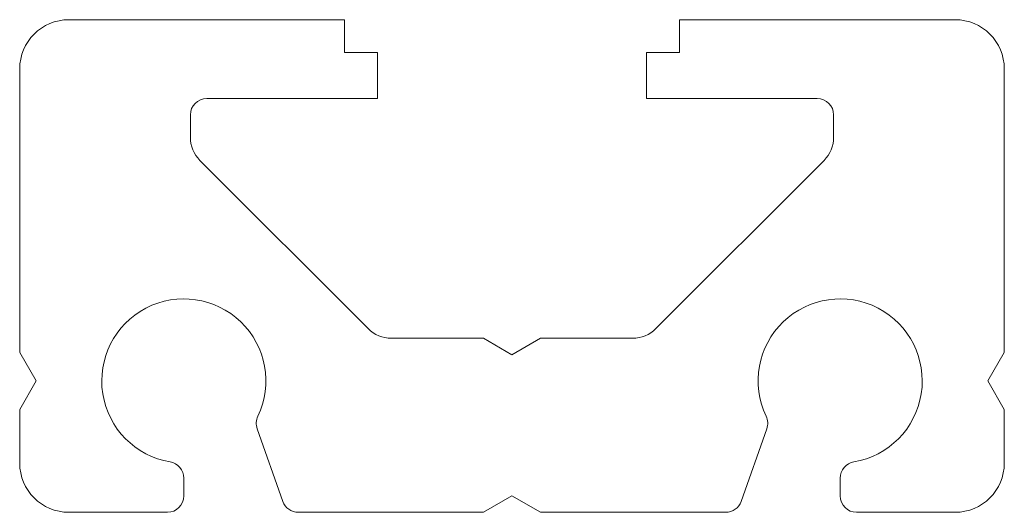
# Model space of a CAD drawing. Header units: millimetres. Extents: x -15 to 15, y 0.2 to 15.2.
import ezdxf

# ---------------------------------------------------------------- set-up
doc = ezdxf.new("R2010")
doc.units = ezdxf.units.MM

msp = doc.modelspace()

# ---------------------------------------------------------------- linework, layer by layer
at = {"color": 7, "linetype": 'Continuous', "lineweight": 15}
for p, q in [((-5.1, 15.206), (-13.5, 15.206)), ((-5.1, 14.206), (-5.1, 15.206)), ((13.5, 15.206), (5.1, 15.206)), ((5.1, 15.206), (5.1, 14.206)), ((-4.1, 14.206), (-5.1, 14.206)), ((-4.1, 12.806), (-4.1, 14.206)), ((5.1, 14.206), (4.1, 14.206)), ((4.1, 14.206), (4.1, 12.806)), ((-15, 13.706), (-15, 5.072)), ((15, 5.072), (15, 13.706)), ((-9.3, 12.806), (-4.1, 12.806)), ((4.1, 12.806), (9.3, 12.806)), ((-9.8, 11.631), (-9.8, 12.306)), ((9.8, 12.306), (9.8, 11.631)), ((-4.383, 5.799), (-9.507, 10.924)), ((9.507, 10.923), (4.383, 5.799)), ((-0.866, 5.506), (-3.676, 5.506)), ((0, 5.006), (-0.866, 5.506)), ((0.866, 5.506), (0, 5.006)), ((3.676, 5.506), (0.866, 5.506)), ((-15, 5.072), (-14.5, 4.206)), ((14.5, 4.206), (15, 5.072)), ((-14.5, 4.206), (-15, 3.34)), ((15, 3.34), (14.5, 4.206)), ((-15, 3.34), (-15, 1.706)), ((15, 1.706), (15, 3.34)), ((-7.763, 2.751), (-6.984, 0.54)), ((6.984, 0.54), (7.763, 2.751)), ((-10, 0.706), (-10, 1.248)), ((10, 1.248), (10, 0.706)), ((-0.866, 0.206), (0, 0.706)), ((0, 0.706), (0.866, 0.206)), ((-13.5, 0.206), (-10.5, 0.206)), ((-6.512, 0.206), (-0.866, 0.206)), ((0.866, 0.206), (6.512, 0.206)), ((10.5, 0.206), (13.5, 0.206))]:
    msp.add_line(p, q, dxfattribs=at)
for centre, radius, start, end in [((-13.5, 13.706), 1.5, 90, 180), ((13.5, 13.706), 1.5, 0, 90), ((-9.3, 12.306), 0.5, 90, 180), ((9.3, 12.306), 0.5, 0, 90), ((-8.8, 11.631), 1, 180, 225), ((8.8, 11.631), 1, 315, 0), ((-10, 4.206), 2.5, 334.5528, 260.4059), ((10, 4.206), 2.5, 279.5941, 205.4472), ((-3.676, 6.506), 1, 225, 270), ((3.676, 6.506), 1, 270, 315), ((-7.291, 2.917), 0.5, 154.5528, 199.409), ((7.291, 2.917), 0.5, 340.591, 25.4472), ((-13.5, 1.706), 1.5, 180, 270), ((-10.5, 1.248), 0.5, 0, 80.4059), ((10.5, 1.248), 0.5, 99.5941, 180), ((13.5, 1.706), 1.5, 270, 0), ((-10.5, 0.706), 0.5, 270, 0), ((10.5, 0.706), 0.5, 180, 270), ((-6.512, 0.706), 0.5, 199.409, 270), ((6.512, 0.706), 0.5, 270, 340.591)]:
    msp.add_arc(centre, radius, start, end, dxfattribs=at)

doc.saveas('drawing.dxf')
